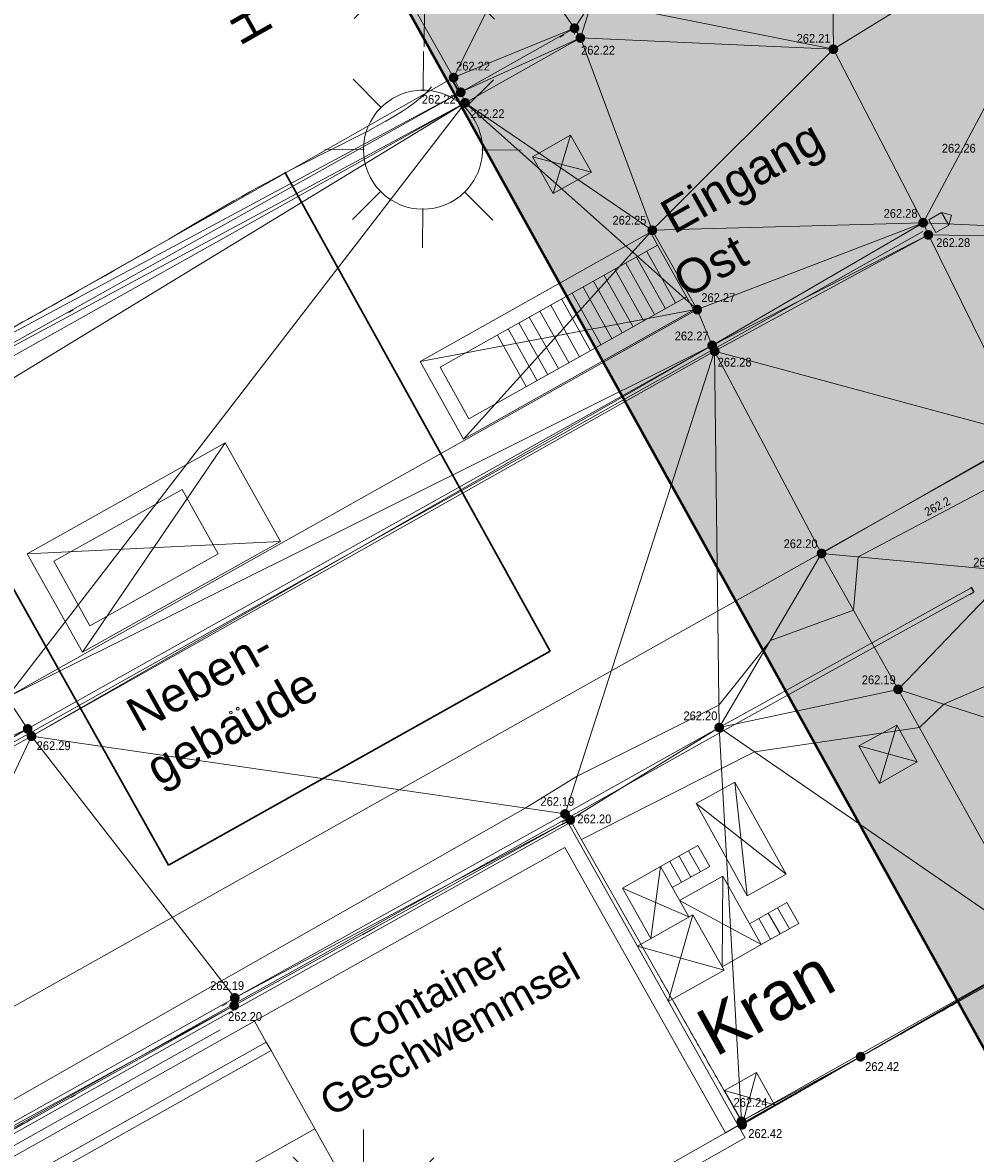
# Model space of a CAD drawing. Header units: millimetres. Extents: x 3402416 to 3403134, y 5267375 to 5268119.
# Tile 85 of 256: x 3402830 to 3402849, y 5267528 to 5267552. Entities that reach past the tile are written whole.
import ezdxf

# ---------------------------------------------------------------- set-up
doc = ezdxf.new("R2010")
doc.units = ezdxf.units.MM
doc.header["$MEASUREMENT"] = 0
for name, pattern in [('100.5', [5.5, 3.9, -1.6]), ('DGN Style 1', [11.410801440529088, 0.01898635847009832, -11.39181508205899]), ('DGN Style 2', [18.98635847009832, 11.39181508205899, -7.59454338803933]), ('DGN Style 3', [26.58090185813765, 18.98635847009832, -7.59454338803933]), ('Zaun', [3, 1.5, 1.5])]:
    doc.linetypes.add(name, pattern=pattern)
for name, color, linetype, lineweight in [('_WBG Ideenteil + Pachtvertrag', 8, 'Continuous', 25), ('IVK_Beschriftung', 7, 'Continuous', 0), ('IVK_EAK', 7, 'Continuous', 0), ('IVK_Fahrbahnrand', 7, 'Continuous', 0), ('IVK_Gebaeude Eingang Eingang', 7, 'Continuous', 0), ('IVK_Gebaeudebezeichnung', 7, 'Continuous', 0), ('IVK_Gleis', 7, 'Continuous', 0), ('IVK_Mauer', 7, 'Continuous', 0), ('IVK_NSH_Hoehe Anschrieb Freiborderhoehung', 3, 'Continuous', 0), ('IVK_NSH_Hoehe Punkt Freiborderhoehung', 7, 'Continuous', 0), ('IVK_NSH_Modell Hoehenlinien Beschriftung', 1, 'Continuous', 0), ('IVK_NSH_Modell Umring Freiborderhoehung', 1, 'Continuous', 0), ('IVK_NSH_Modell Vermaschung Freiborderhoehung', 2, 'Continuous', 0), ('IVK_NSH_Topographie Mauer', 7, 'Continuous', 0), ('IVK_NSH_Topographie Rinne', 7, 'Continuous', 0), ('IVK_Rahmen Stempel', 7, 'Continuous', 0), ('IVK_Rinne', 7, 'Continuous', 0), ('IVK_Strassenbeleuchtung', 7, 'Continuous', 0), ('IVK_Treppe Überdachung', 7, 'Continuous', 0), ('IVK_Zaun', 7, 'Continuous', 0)]:
    doc.layers.add(name, color=color, linetype=linetype, lineweight=lineweight)
doc.layers.add('_WBG Realisierungsteil', color=7, linetype='Continuous', lineweight=50, true_color=0x9494ff)
doc.layers.add('IVK_NSH_Modell Hoehenlinien 20 Zentimeter', color=7, linetype='Continuous', lineweight=0, true_color=0xe6956a)
doc.styles.add('Arial', font='arial.ttf')
doc.styles.add('IVK_Modell Beschriftung Hoehenlinien', font='arial.ttf')
doc.styles.add('Style-arial', font='arial.ttf')

# ---------------------------------------------------------------- blocks, each defined once
blk = doc.blocks.new('LAMPE0')
at = {"color": 0, "linetype": 'ByBlock', "lineweight": -2}
for p, q in [((1e-05, 0.00267), (2e-05, 0.00445)), ((-0.0019, 0.00192), (-0.00317, 0.0032)), ((0.00192, 0.0019), (0.0032, 0.00317)), ((-0.00267, 1e-05), (-0.00445, 2e-05)), ((0.00267, -1e-05), (0.00445, -2e-05)), ((-0.00192, -0.0019), (-0.0032, -0.00317)), ((0.0019, -0.00192), (0.00317, -0.0032)), ((-1e-05, -0.00267), (-2e-05, -0.00445))]:
    blk.add_line(p, q, dxfattribs=at)
for start, end in [(44.74282500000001, 134.742825), (134.742825, 224.742825), (314.742825, 44.74282500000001), (224.742825, 314.742825)]:
    blk.add_arc((0, 0), 0.0027, start, end, dxfattribs=at)

msp = doc.modelspace()

# ---------------------------------------------------------------- hatches: boundary and pattern name
at = {"layer": '_WBG Ideenteil + Pachtvertrag', "linetype": 'Continuous', "lineweight": 13, "transparency": 33554483}
h = msp.add_hatch(color=10, dxfattribs=at)
h.dxf.hatch_style = 1
h.paths.add_polyline_path([(3403020.16245001, 5267924.387769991), (3402974.164736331, 5267921.172880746), (3402970.833647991, 5267929.905829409), (3402966.125105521, 5267938.095891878), (3402962.962486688, 5267942.429970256), (3402957.609186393, 5267949.641042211), (3402947.360000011, 5267962.649999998), (3402939.807761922, 5267958.280785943), (3402940.650000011, 5267953.629999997), (3402941.220000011, 5267941.909999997), (3402941.790000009, 5267930.189999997), (3402941.545000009, 5267919.144999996), (3402940.618403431, 5267897.121720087), (3402939.51956888, 5267886.350966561), (3402937.993885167, 5267875.647076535), (3402933.952435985, 5267857.287685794), (3402924.269771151, 5267830.290976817), (3402912.70607658, 5267807.601485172), (3402888.950021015, 5267776.442785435), (3402888.948658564, 5267776.443823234), (3402875.125951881, 5267762.813248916), (3402817.856936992, 5267713.906700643), (3402814.792997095, 5267708.813060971), (3402749.530083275, 5267659.038497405), (3402740.540000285, 5267652.664999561), (3402743.030533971, 5267648.819175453), (3402726.539999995, 5267638.140000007), (3402711.869999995, 5267630.760000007), (3402634.269999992, 5267587.490000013), (3402621.469999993, 5267580.910000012), (3402607.519999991, 5267574.990000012), (3402612.549999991, 5267567.780000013), (3402597.743393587, 5267552.391029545), (3402630.485999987, 5267520.887500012), (3402683.348999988, 5267542.27000001), (3402692.954999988, 5267547.52500001), (3402703.979999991, 5267553.56000001), (3402743.097287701, 5267575.542575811), (3402746.601055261, 5267577.473139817), (3402753.342323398, 5267580.872757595), (3402757.657494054, 5267582.852254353), (3402762.378373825, 5267584.4516378), (3402767.186860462, 5267585.764340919), (3402772.29990408, 5267586.82701157), (3402777.468214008, 5267587.565390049), (3402782.590309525, 5267588.115923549), (3402787.738347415, 5267587.940988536), (3402794.98364584, 5267586.421840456), (3402794.339154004, 5267584.752635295), (3402798.108716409, 5267583.568148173), (3402799.256490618, 5267582.521750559), (3402802.297060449, 5267580.638326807), (3402804.958647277, 5267578.374340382), (3402807.449328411, 5267575.693806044), (3402813.836844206, 5267564.974516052), (3402824.334100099, 5267559.186056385), (3402831.545665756, 5267563.247558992), (3402850.736040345, 5267528.656213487), (3402857.046140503, 5267532.175631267), (3402875.097029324, 5267542.718187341), (3402879.431665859, 5267545.49590129), (3402884.47041499, 5267548.760394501), (3402887.619999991, 5267550.840000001), (3402890.11999999, 5267552.705000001), (3402892.61999999, 5267554.57), (3402896.49999999, 5267557.725), (3402900.37999999, 5267560.88), (3402903.42499999, 5267563.53), (3402911.319999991, 5267570.839999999), (3402925.41999999, 5267583.349999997), (3402926.029999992, 5267588.41), (3402935.719999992, 5267598.939999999), (3402939.889216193, 5267603.53054421), (3402947.511956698, 5267612.875241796), (3402954.37638669, 5267622.159368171), (3402960.809480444, 5267631.963964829), (3402966.189463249, 5267641.215743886), (3402971.088693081, 5267650.737576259), (3402974.884999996, 5267659.599999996), (3402977.896151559, 5267666.629987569), (3402983.519182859, 5267677.451653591), (3402987.072116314, 5267688.518937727), (3402989.662394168, 5267695.872167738), (3402996.629999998, 5267712.759999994), (3402998.879999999, 5267719.659999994), (3403002.589999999, 5267737.299999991), (3403004.045, 5267747.989999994), (3403005.500000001, 5267758.679999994), (3403006.260000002, 5267780.779999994), (3403008.055000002, 5267823.754999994), (3403009.280000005, 5267856.419999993), (3403009.069347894, 5267863.169206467), (3403007.636931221, 5267873.430262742)])
h.paths.add_polyline_path([(3402831.684338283, 5267692.713495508), (3402826.570000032, 5267697.970000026), (3402826.570000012, 5267697.970000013), (3402822.855003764, 5267702.231002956), (3402821.219958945, 5267700.910050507), (3402817.300075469, 5267705.730194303), (3402868.070000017, 5267748.980000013), (3402874.240000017, 5267754.230000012), (3402879.480000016, 5267748.100000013), (3402881.455003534, 5267745.791003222), (3402884.489868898, 5267742.976403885), (3402858.850000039, 5267715.330000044, -0.01115934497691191), (3402852.943002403, 5267709.527597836, -0.01177327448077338), (3402846.747222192, 5267703.982851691, -0.0127692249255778), (3402839.04620584, 5267697.938380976, -0.01175673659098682)], flags=16)
h.paths.add_polyline_path([(3402833.136433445, 5267693.592305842), (3402864.347414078, 5267722.274868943), (3402861.408584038, 5267725.472761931), (3402830.197603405, 5267696.79019883)], flags=24)
at = {"layer": 'IVK_NSH_Hoehe Punkt Freiborderhoehung', "linetype": 'Continuous', "lineweight": 13}
h = msp.add_hatch(color=3, dxfattribs=at)
edge = h.paths.add_edge_path(flags=0)
edge.add_arc((3402841.275, 5267551.466), 0.1, 0, 360)
h = msp.add_hatch(color=3, dxfattribs=at)
edge = h.paths.add_edge_path(flags=0)
edge.add_arc((3402841.395, 5267551.267), 0.1, 0, 360)
h = msp.add_hatch(color=3, dxfattribs=at)
edge = h.paths.add_edge_path(flags=0)
edge.add_arc((3402846.561000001, 5267551.038000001), 0.1, 0, 360)
h = msp.add_hatch(color=3, dxfattribs=at)
edge = h.paths.add_edge_path(flags=0)
edge.add_arc((3402838.805000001, 5267550.458), 0.1, 0, 360)
h = msp.add_hatch(color=3, dxfattribs=at)
edge = h.paths.add_edge_path(flags=0)
edge.add_arc((3402838.952000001, 5267550.159), 0.1, 0, 360)
h = msp.add_hatch(color=3, dxfattribs=at)
edge = h.paths.add_edge_path(flags=0)
edge.add_arc((3402839.041000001, 5267549.944), 0.1, 0, 360)
h = msp.add_hatch(color=3, dxfattribs=at)
edge = h.paths.add_edge_path(flags=0)
edge.add_arc((3402848.395, 5267547.497), 0.1, 0, 360)
h = msp.add_hatch(color=3, dxfattribs=at)
edge = h.paths.add_edge_path(flags=0)
edge.add_arc((3402842.864000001, 5267547.341), 0.1, 0, 360)
h = msp.add_hatch(color=3, dxfattribs=at)
edge = h.paths.add_edge_path(flags=0)
edge.add_arc((3402848.501000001, 5267547.248), 0.1, 0, 360)
h = msp.add_hatch(color=3, dxfattribs=at)
edge = h.paths.add_edge_path(flags=0)
edge.add_arc((3402843.781, 5267545.722), 0.1, 0, 360)
h = msp.add_hatch(color=3, dxfattribs=at)
edge = h.paths.add_edge_path(flags=0)
edge.add_arc((3402844.086000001, 5267544.991), 0.1, 0, 360)
h = msp.add_hatch(color=3, dxfattribs=at)
edge = h.paths.add_edge_path(flags=0)
edge.add_arc((3402844.137000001, 5267544.873), 0.1, 0, 360)
h = msp.add_hatch(color=3, dxfattribs=at)
edge = h.paths.add_edge_path(flags=0)
edge.add_arc((3402846.320000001, 5267540.743999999), 0.1, 0, 360)
h = msp.add_hatch(color=3, dxfattribs=at)
edge = h.paths.add_edge_path(flags=0)
edge.add_arc((3402847.884000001, 5267537.971), 0.1, 0, 360)
h = msp.add_hatch(color=3, dxfattribs=at)
edge = h.paths.add_edge_path(flags=0)
edge.add_arc((3402830.107, 5267537.164000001), 0.1, 0, 360)
h = msp.add_hatch(color=3, dxfattribs=at)
edge = h.paths.add_edge_path(flags=0)
edge.add_arc((3402830.187, 5267537.014000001), 0.1, 0, 360)
h = msp.add_hatch(color=3, dxfattribs=at)
edge = h.paths.add_edge_path(flags=0)
edge.add_arc((3402844.23, 5267537.193), 0.1, 0, 360)
h = msp.add_hatch(color=3, dxfattribs=at)
edge = h.paths.add_edge_path(flags=0)
edge.add_arc((3402841.081, 5267535.427000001), 0.1, 0, 360)
h = msp.add_hatch(color=3, dxfattribs=at)
edge = h.paths.add_edge_path(flags=0)
edge.add_arc((3402841.189, 5267535.306000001), 0.1, 0, 360)
h = msp.add_hatch(color=3, dxfattribs=at)
edge = h.paths.add_edge_path(flags=0)
edge.add_arc((3402834.324, 5267531.517), 0.1, 0, 360)
h = msp.add_hatch(color=3, dxfattribs=at)
edge = h.paths.add_edge_path(flags=0)
edge.add_arc((3402834.337, 5267531.674), 0.1, 0, 360)
h = msp.add_hatch(color=3, dxfattribs=at)
edge = h.paths.add_edge_path(flags=0)
edge.add_arc((3402847.117000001, 5267530.472), 0.1, 0, 360)
h = msp.add_hatch(color=3, dxfattribs=at)
edge = h.paths.add_edge_path(flags=0)
edge.add_arc((3402844.685000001, 5267529.154), 0.1, 0, 360)
h = msp.add_hatch(color=3, dxfattribs=at)
edge = h.paths.add_edge_path(flags=0)
edge.add_arc((3402844.698, 5267529.084), 0.1, 0, 360)

# ---------------------------------------------------------------- linework, layer by layer
at = {"layer": '_WBG Ideenteil + Pachtvertrag', "color": 10, "linetype": 'Continuous', "lineweight": 50, "transparency": 33554687}
msp.add_lwpolyline([(3402890.119999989, 5267552.704999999), (3402887.619999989, 5267550.839999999), (3402884.470414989, 5267548.760394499), (3402879.431665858, 5267545.495901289), (3402875.097029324, 5267542.71818734), (3402857.046140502, 5267532.175631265), (3402850.736040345, 5267528.656213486), (3402831.545665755, 5267563.247558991)], dxfattribs=at)
at = {"layer": '_WBG Realisierungsteil', "color": 168, "lineweight": 50, "transparency": 33554687}
msp.add_lwpolyline([(3402890.119999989, 5267552.704999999), (3402887.619999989, 5267550.839999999), (3402884.470414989, 5267548.760394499), (3402879.431665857, 5267545.495901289), (3402875.097029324, 5267542.718187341), (3402857.046140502, 5267532.175631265), (3402850.736040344, 5267528.656213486), (3402831.545665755, 5267563.247558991)], dxfattribs=at)
at = {"layer": 'IVK_Beschriftung', "color": 7, "linetype": 'Continuous', "lineweight": 13}
for centre in [(3402834.397, 5267537.576), (3402834.255, 5267537.499)]:
    msp.add_circle(centre, 0.02865309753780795, dxfattribs=at)
at = {"layer": 'IVK_EAK', "color": 7, "linetype": 'DGN Style 3', "lineweight": 30}
for p, q in [((3402840.78, 5267538.75), (3402835.36, 5267548.53)), ((3402827.51, 5267544.13), (3402832.98, 5267534.38)), ((3402832.98, 5267534.38), (3402840.78, 5267538.75))]:
    msp.add_line(p, q, dxfattribs=at)
at = {"layer": 'IVK_Fahrbahnrand', "color": 7, "linetype": 'Continuous', "lineweight": 30}
msp.add_line((3402838.94, 5267550.12), (3402838.76, 5267550.44), dxfattribs=at)
at = {"layer": 'IVK_Gleis', "color": 7, "linetype": 'Continuous', "lineweight": 13}
for p, q in [((3402848.508, 5267547.558), (3402848.769, 5267547.705)), ((3402848.655, 5267547.297), (3402848.508, 5267547.558)), ((3402848.916000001, 5267547.443), (3402848.769, 5267547.705)), ((3402848.769, 5267547.705), (3402848.972000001, 5267547.647)), ((3402848.972000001, 5267547.647), (3402848.916000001, 5267547.443)), ((3402844.03, 5267544.87), (3402848.390000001, 5267547.32)), ((3402848.655, 5267547.297), (3402848.916000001, 5267547.443)), ((3402777.55, 5267507.56), (3402844.03, 5267544.87)), ((3402834.040000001, 5267531.02), (3402780.890000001, 5267501.22))]:
    msp.add_line(p, q, dxfattribs=at)
at = {"layer": 'IVK_Mauer', "color": 7, "linetype": 'Continuous', "lineweight": 13}
for p, q in [((3402840.42, 5267548.84), (3402841.19, 5267549.28)), ((3402840.84, 5267548.09), (3402841.19, 5267549.28)), ((3402841.19, 5267549.28), (3402841.620000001, 5267548.53)), ((3402840.42, 5267548.84), (3402841.620000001, 5267548.53)), ((3402840.84, 5267548.09), (3402840.42, 5267548.84)), ((3402841.620000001, 5267548.53), (3402840.84, 5267548.09)), ((3402842.830000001, 5267547.3), (3402838.120000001, 5267544.66)), ((3402839.01, 5267543.08), (3402842.830000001, 5267547.3)), ((3402842.970000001, 5267547.04), (3402842.830000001, 5267547.3)), ((3402838.53, 5267544.55), (3402842.970000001, 5267547.04)), ((3402843.560000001, 5267545.98), (3402839.120000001, 5267543.49)), ((3402843.71, 5267545.72), (3402843.560000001, 5267545.98)), ((3402838.120000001, 5267544.66), (3402843.71, 5267545.72)), ((3402839.01, 5267543.08), (3402843.71, 5267545.72)), ((3402838.120000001, 5267544.66), (3402839.01, 5267543.08)), ((3402839.120000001, 5267543.49), (3402838.53, 5267544.55)), ((3402830.100000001, 5267540.74), (3402834.140000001, 5267543)), ((3402831.23, 5267538.73), (3402834.140000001, 5267543)), ((3402834.140000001, 5267543), (3402835.27, 5267540.99)), ((3402830.640000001, 5267540.59), (3402833.26, 5267542.05)), ((3402833.26, 5267542.05), (3402834, 5267540.74)), ((3402830.100000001, 5267540.74), (3402835.27, 5267540.99)), ((3402835.27, 5267540.99), (3402831.23, 5267538.73)), ((3402831.23, 5267538.73), (3402830.100000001, 5267540.74)), ((3402831.38, 5267539.27), (3402830.640000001, 5267540.59)), ((3402834, 5267540.74), (3402831.38, 5267539.27)), ((3402847.080000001, 5267536.82), (3402847.86, 5267537.24)), ((3402847.5, 5267536.05), (3402847.86, 5267537.24)), ((3402847.86, 5267537.24), (3402848.27, 5267536.49)), ((3402847.5, 5267536.05), (3402847.080000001, 5267536.82)), ((3402847.080000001, 5267536.82), (3402848.27, 5267536.49)), ((3402848.27, 5267536.49), (3402847.5, 5267536.05)), ((3402843.76, 5267535.64), (3402844.55, 5267536.08)), ((3402844.55, 5267536.08), (3402844.8, 5267533.76)), ((3402844.55, 5267536.08), (3402845.600000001, 5267534.2)), ((3402844.8, 5267533.76), (3402843.76, 5267535.64)), ((3402843.76, 5267535.64), (3402845.600000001, 5267534.2)), ((3402834.540000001, 5267531.55), (3402841.15, 5267535.23)), ((3402841.15, 5267535.23), (3402844.620000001, 5267529.07)), ((3402844.620000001, 5267529.07), (3402855.36, 5267535.11)), ((3402834.740000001, 5267531.2), (3402841.080000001, 5267534.74)), ((3402841.080000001, 5267534.74), (3402844.36, 5267528.92)), ((3402845.600000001, 5267534.2), (3402844.8, 5267533.76)), ((3402842.560000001, 5267532.73), (3402843.69, 5267533.37)), ((3402843.19, 5267531.6), (3402843.69, 5267533.37)), ((3402843.69, 5267533.37), (3402844.330000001, 5267532.24)), ((3402842.560000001, 5267532.73), (3402844.330000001, 5267532.24)), ((3402844.330000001, 5267532.24), (3402843.19, 5267531.6)), ((3402799.67, 5267511.98), (3402834.540000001, 5267531.55)), ((3402799.78, 5267511.58), (3402834.740000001, 5267531.2)), ((3402834.740000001, 5267531.2), (3402834.98, 5267530.77)), ((3402834.98, 5267530.77), (3402800.100000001, 5267511.17)), ((3402834.98, 5267530.77), (3402835.080000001, 5267530.6)), ((3402800.200000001, 5267511.01), (3402835.080000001, 5267530.6)), ((3402835.080000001, 5267530.6), (3402835.970000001, 5267529)), ((3402844.990000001, 5267530.15), (3402844.34, 5267529.78)), ((3402844.990000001, 5267530.15), (3402844.71, 5267529.12)), ((3402845.36, 5267529.49), (3402844.990000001, 5267530.15)), ((3402844.34, 5267529.78), (3402845.36, 5267529.49)), ((3402844.34, 5267529.78), (3402844.71, 5267529.12)), ((3402844.36, 5267528.92), (3402844.620000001, 5267529.07)), ((3402844.620000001, 5267529.07), (3402844.76, 5267528.82)), ((3402808.720000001, 5267513.73), (3402835.970000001, 5267529)), ((3402835.970000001, 5267529), (3402836.48, 5267528.09)), ((3402837.9, 5267524.94), (3402844.76, 5267528.82)), ((3402844.36, 5267528.92), (3402838.02, 5267525.34))]:
    msp.add_line(p, q, dxfattribs=at)
at = {"layer": 'IVK_NSH_Modell Hoehenlinien 20 Zentimeter', "color": 32, "linetype": 'Continuous', "lineweight": 13, "true_color": 0xcd6000, "flags": 128}
for points, elevation in [([(3402859.981000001, 5267550.413000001), (3402860.127, 5267550.151), (3402860.132000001, 5267550.142), (3402860.141000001, 5267550.145), (3402859.984000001, 5267550.412), (3402859.984000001, 5267550.417), (3402859.982000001, 5267550.421), (3402859.972000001, 5267550.418), (3402859.981000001, 5267550.413000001), (3402859.545, 5267550.177), (3402857.511, 5267547.199), (3402857.416000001, 5267547.066000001), (3402857.464000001, 5267546.983), (3402861.074, 5267540.493000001), (3402861.036, 5267540.427), (3402860.77, 5267539.667), (3402857.264, 5267537.718), (3402855.262000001, 5267535.831), (3402855.076, 5267535.648), (3402855.362000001, 5267535.179), (3402855, 5267534.918), (3402847.59, 5267530.745), (3402846.806, 5267530.304), (3402844.696, 5267529.092)], 262.4), ([(3402783.832, 5267503.177), (3402783.836000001, 5267503.289), (3402783.550000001, 5267503.782000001), (3402783.586000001, 5267503.877), (3402783.390000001, 5267504.688), (3402785.344000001, 5267505.644), (3402789.076, 5267508.867000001), (3402795.433000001, 5267512.143), (3402798.115000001, 5267513.501), (3402806.17, 5267516.895), (3402807.310000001, 5267517.595000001), (3402808.562, 5267518.307), (3402815.961000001, 5267522.754000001), (3402817.474, 5267523.56), (3402825.09, 5267526.935), (3402825.553000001, 5267527.166), (3402834.069000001, 5267532.019), (3402840.27, 5267535.545), (3402841.330000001, 5267536.196000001), (3402844.224, 5267537.65), (3402845.275, 5267538.969), (3402846.972000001, 5267539.589000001), (3402847.068, 5267540.675), (3402850.447000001, 5267542.457000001)], 262.2), ([(3402851.709, 5267538.924000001), (3402848.815, 5267537.671), (3402848.318, 5267537.193), (3402844.950000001, 5267536.698), (3402844.277, 5267536.356000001), (3402841.417, 5267534.905)], 262.2)]:
    msp.add_lwpolyline(points, dxfattribs=dict(at, elevation=elevation))
at = {"layer": 'IVK_NSH_Modell Umring Freiborderhoehung', "color": 6, "linetype": '100.5', "ltscale": 10, "true_color": 0xe202f2}
msp.add_open_spline([(3402973.402, 5267889.37, 266.63), (3402971.259000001, 5267898.655, 266.884), (3402973.221, 5267899.259, 266.92), (3402979.065, 5267899.964, 266.983), (3402987.632000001, 5267901.332, 266.645), (3402996.574, 5267901.247, 267.164), (3402999.854, 5267900.751, 267.116), (3403001.073, 5267899.555, 266.771), (3403007.491, 5267887.112, 261.1240000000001), (3403008.555000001, 5267857.094, 261.209), (3403007.359000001, 5267813.886, 261.074), (3403006.127, 5267770.161, 261.248), (3402999.63, 5267722.447, 261.063), (3402990.96, 5267699.646, 261.254), (3402984.157000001, 5267681.314, 261.31), (3402973.541000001, 5267656.946, 261.224), (3402953.577000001, 5267621.061, 261.098), (3402931.148000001, 5267593.163, 261.279), (3402926.345000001, 5267588.179, 261.563), (3402925.493, 5267583.399, 261.5110000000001), (3402911.549000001, 5267570.877, 261.576), (3402911.412, 5267570.875, 261.58), (3402911.339000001, 5267570.85, 262.251), (3402902.615000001, 5267562.888, 262.266), (3402892.302000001, 5267554.41, 262.276), (3402881.339000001, 5267546.676, 262.302), (3402874.151000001, 5267542.111, 262.268), (3402866.574, 5267537.704, 262.28), (3402866.402, 5267538.022, 262.27), (3402865.737000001, 5267539.264, 262.279), (3402868.892, 5267541.002, 262.274), (3402868.752, 5267541.251, 262.276), (3402868.744, 5267541.273, 262.225), (3402864.707, 5267548.554, 262.213), (3402862.826, 5267549.046, 262.204), (3402861.239000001, 5267548.161, 262.217), (3402861.219000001, 5267548.172, 262.174), (3402860.109000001, 5267550.144, 262.171), (3402860.127, 5267550.151, 262.401), (3402859.981000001, 5267550.413, 262.4), (3402859.545, 5267550.177, 262.402), (3402857.42, 5267547.064, 262.409), (3402861.361, 5267539.982, 262.423), (3402857.268000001, 5267537.712, 262.414), (3402857.595000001, 5267537.1, 262.401), (3402855.077000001, 5267535.648, 262.413), (3402855.391, 5267535.133, 262.415), (3402847.117000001, 5267530.472, 262.423), (3402844.698, 5267529.084, 262.42), (3402844.686000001, 5267529.154, 262.243), (3402841.189, 5267535.306, 262.197), (3402834.324, 5267531.517, 262.1960000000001), (3402825.188000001, 5267526.398, 262.199), (3402816.640000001, 5267521.633, 262.187), (3402807.825000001, 5267516.664, 262.189), (3402799.117000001, 5267511.766, 262.187), (3402790.161, 5267506.762, 262.187), (3402785.002, 5267503.849, 262.181), (3402780.631000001, 5267501.338, 262.252), (3402779.518000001, 5267503.255, 262.252), (3402779.51, 5267503.225, 261.302), (3402771.145, 5267498.561, 261.306), (3402762.032000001, 5267493.996, 261.293), (3402753.326, 5267489.085, 261.279), (3402744.624, 5267484.192, 261.304), (3402737.594000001, 5267477.268, 261.295), (3402739.756000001, 5267473.33, 261.2970000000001), (3402739.329, 5267473.086, 261.293), (3402740.745000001, 5267471.036, 261.302), (3402742.522, 5267468.178, 261.301), (3402737.854, 5267465.502, 261.276), (3402736.075000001, 5267464.499, 261.3090000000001), (3402734.307, 5267463.533, 261.292), (3402734.274000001, 5267463.516, 262.291), (3402732.350000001, 5267462.487, 262.274), (3402724.718, 5267458.614, 262.463), (3402722.217000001, 5267454.994, 262.478), (3402722.175, 5267455, 262.6070000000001), (3402720.67, 5267453.302, 262.568), (3402719.337, 5267455.763, 262.5710000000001), (3402719.314, 5267455.757, 262.497), (3402715.054, 5267453.445, 262.491), (3402712.311000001, 5267452.143, 258.2440000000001), (3402707.951, 5267450.18, 258.263), (3402703.588, 5267448.754, 258.252), (3402699.675, 5267457.066, 258.28), (3402695.118, 5267469.736, 258.679), (3402692.195, 5267479.923, 258.969), (3402702.031, 5267485.048, 259.195), (3402707.857, 5267488.496, 259.373), (3402715.117000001, 5267492.487, 259.098), (3402719.239000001, 5267494.954, 259.258), (3402721.036, 5267494.67, 259.279), (3402723.049000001, 5267491.187, 262.242), (3402725.561000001, 5267486.822, 262.264), (3402729.362000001, 5267488.733, 262.271), (3402737.009000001, 5267493.102, 262.276), (3402745.765000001, 5267498.005, 262.28), (3402754.496, 5267502.989, 262.292), (3402763.191000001, 5267507.689, 262.2730000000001), (3402771.922, 5267512.655, 262.276), (3402774.429, 5267514.204, 262.227), (3402783.438000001, 5267519.244, 262.226), (3402792.034, 5267524.084, 262.23), (3402800.847000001, 5267529.005, 262.2200000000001), (3402809.211000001, 5267533.706, 262.217), (3402818.25, 5267538.767, 262.216), (3402826.523000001, 5267543.492, 262.222), (3402838.805000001, 5267550.458, 262.215), (3402835.571, 5267556.173, 262.289), (3402836.864000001, 5267556.946, 262.342), (3402832.914, 5267564.026, 262.3330000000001), (3402828.391, 5267572.116, 262.301), (3402828.714000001, 5267572.295, 262.2970000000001), (3402828.751000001, 5267572.324, 262.218), (3402831.204, 5267573.654, 262.187), (3402830.856000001, 5267577.123, 262.171), (3402838.132000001, 5267575.061, 262.179), (3402857.727, 5267580.016, 262.296), (3402858.743, 5267586.148, 262.343), (3402856.571, 5267590.239, 262.325), (3402872.490000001, 5267592.439, 262.352), (3402877.389, 5267594.62, 262.202), (3402881.373000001, 5267600.75, 262.129), (3402885.875, 5267603.453, 262.135), (3402897.38, 5267602.371, 262.069), (3402906.697000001, 5267606.506, 262.0950000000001), (3402914.635, 5267612.832, 262.118), (3402919.801, 5267617.02, 262.213), (3402922.673, 5267622.771, 262.143), (3402927.52, 5267629.693, 262.2080000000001), (3402932.198, 5267635.327, 262.186), (3402941.376000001, 5267637.011, 262.09), (3402947.200000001, 5267645.566, 262.07), (3402949.802000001, 5267656.334, 262.328), (3402957.649000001, 5267672.321, 262.37), (3402963.36, 5267678.252, 262.337), (3402968.961000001, 5267685.849, 262.32), (3402968.435000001, 5267695.836, 262.336), (3402971.662, 5267699.315, 262.308), (3402983.328000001, 5267726.695, 262.51), (3402987.168000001, 5267750.814, 262.971), (3402988.274000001, 5267771.277, 263.412), (3402989.890000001, 5267792.909, 264.016), (3402990.532000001, 5267812.395, 264.397), (3402986.982, 5267832.181, 264.939), (3402981.541000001, 5267853.095, 265.631), (3402977.157000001, 5267872.138, 266.165), (3402973.402, 5267889.37, 266.63)], degree=1, dxfattribs=at)
at = {"layer": 'IVK_NSH_Topographie Mauer', "color": 7, "linetype": 'Continuous', "lineweight": 13, "extrusion": (0.8609008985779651, 0.4903781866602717, 0.1355687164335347), "elevation": 5512628.994564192, "flags": 128}
msp.add_lwpolyline([(2892846.625022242, -754038.9451112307), (2892846.691786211, -754039.1237605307), (2892853.76823118, -754039.1701891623)], dxfattribs=at)
at = {"layer": 'IVK_NSH_Topographie Mauer', "color": 7, "linetype": 'Continuous', "lineweight": 13}
for points in [[(3402866.574, 5267537.703999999, 262.28), (3402866.402, 5267538.021999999, 262.27), (3402865.737000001, 5267539.264, 262.279), (3402868.892, 5267541.002, 262.274), (3402868.752, 5267541.251, 262.276), (3402868.744, 5267541.273, 262.225), (3402864.707, 5267548.553999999, 262.213), (3402862.825999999, 5267549.046000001, 262.204), (3402861.238999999, 5267548.161, 262.217), (3402861.218999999, 5267548.172, 262.174), (3402860.109000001, 5267550.143999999, 262.171), (3402860.127, 5267550.150999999, 262.401), (3402859.981000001, 5267550.413, 262.4), (3402859.545, 5267550.176999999, 262.402), (3402857.42, 5267547.064000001, 262.409), (3402861.361, 5267539.982, 262.423), (3402857.268, 5267537.712, 262.414), (3402857.595000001, 5267537.1, 262.401), (3402855.077, 5267535.647999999, 262.413), (3402855.391, 5267535.132999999, 262.415), (3402847.117, 5267530.472, 262.423), (3402844.698, 5267529.084, 262.42)], [(3402841.188999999, 5267535.306000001, 262.1969999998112), (3402834.324000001, 5267531.517, 262.1960000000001), (3402825.188000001, 5267526.398000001, 262.199), (3402816.640000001, 5267521.633000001, 262.187), (3402807.825, 5267516.664000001, 262.189), (3402799.117, 5267511.766000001, 262.187), (3402790.161, 5267506.762000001, 262.187), (3402785.002, 5267503.849000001, 262.181)], [(3402844.685, 5267529.153999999, 262.243), (3402850.857, 5267532.634999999, 262.241), (3402855.365000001, 5267535.135000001, 262.275), (3402855.391, 5267535.133, 262.415)]]:
    msp.add_polyline3d(points, dxfattribs=at)
at = {"layer": 'IVK_NSH_Topographie Rinne', "color": 7, "linetype": 'Continuous', "lineweight": 13}
msp.add_line((3402849.387915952, 5267540.049754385, 262.1917682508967), (3402849.436794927, 5267539.961279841, 262.1917682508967), dxfattribs=at)
msp.add_polyline3d([(3402838.952000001, 5267550.159, 262.219), (3402841.275, 5267551.466, 262.215), (3402841.395, 5267551.267, 262.216), (3402839.041000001, 5267549.944, 262.222), (3402826.761, 5267543.07, 262.216), (3402818.410000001, 5267538.425, 262.213), (3402809.436000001, 5267533.372, 262.224), (3402801.038000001, 5267528.637, 262.217), (3402792.246, 5267523.741, 262.227), (3402783.622, 5267518.842, 262.226), (3402774.665000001, 5267513.868, 262.218), (3402774.586000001, 5267514.023, 262.214), (3402783.508, 5267519.046, 262.218), (3402792.15, 5267523.883, 262.225), (3402800.923, 5267528.825, 262.215), (3402809.368, 5267533.551, 262.223), (3402818.341, 5267538.586, 262.217), (3402826.647, 5267543.272, 262.216)], close=True, dxfattribs=at)
for points in [[(3402784.946, 5267503.964, 262.182), (3402790.103000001, 5267506.86, 262.161), (3402799.027, 5267511.849, 262.167), (3402807.776000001, 5267516.769, 262.187), (3402816.546000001, 5267521.713, 262.183), (3402825.287, 5267526.6, 262.195), (3402834.337, 5267531.674, 262.194), (3402841.081, 5267535.426999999, 262.1930000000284), (3402844.23, 5267537.193, 262.195), (3402849.387915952, 5267540.049754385, 262.1917682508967)], [(3402784.994878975, 5267503.875525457, 262.18199999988), (3402790.151878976, 5267506.771525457, 262.1609999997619), (3402799.075878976, 5267511.760525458, 262.1670000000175), (3402807.824878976, 5267516.680525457, 262.1869999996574), (3402816.594878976, 5267521.624525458, 262.1829999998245), (3402825.335878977, 5267526.511525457, 262.1949999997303), (3402834.385878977, 5267531.585525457, 262.1939999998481), (3402841.129878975, 5267535.338525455, 262.1930000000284), (3402844.278878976, 5267537.104525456, 262.195), (3402849.436794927, 5267539.961279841, 262.1917682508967)]]:
    msp.add_polyline3d(points, dxfattribs=at)
at = {"layer": 'IVK_Rahmen Stempel', "color": 7, "linetype": 'Continuous', "lineweight": 30}
msp.add_3dface([(3402461.796628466, 5267374.849302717), (3403134.296628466, 5267374.849302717), (3403134.296628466, 5268117.349302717), (3402461.796628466, 5268117.349302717)], dxfattribs=at)
msp.add_3dface([(3402461.796628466, 5267374.849302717), (3403134.296628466, 5267374.849302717), (3403134.296628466, 5268117.349302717), (3402461.796628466, 5268117.349302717)], dxfattribs=at)
at = {"layer": 'IVK_Rinne', "color": 7, "linetype": 'DGN Style 1', "lineweight": 13}
for p, q in [((3402800.88, 5267528.8), (3402841.23, 5267551.43)), ((3402841.23, 5267551.43), (3402841.34, 5267551.24)), ((3402841.34, 5267551.24), (3402800.98, 5267528.6)), ((3402841.040000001, 5267535.41), (3402849.370000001, 5267540.06)), ((3402849.430000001, 5267539.95), (3402841.11, 5267535.31)), ((3402849.370000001, 5267540.06), (3402849.430000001, 5267539.95)), ((3402804.01, 5267514.66), (3402841.040000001, 5267535.41)), ((3402841.11, 5267535.31), (3402804.09, 5267514.56))]:
    msp.add_line(p, q, dxfattribs=at)
at = {"layer": 'IVK_Treppe Überdachung', "color": 7, "linetype": 'Continuous', "lineweight": 13}
for p, q in [((3402842.970000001, 5267547.04), (3402843.560000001, 5267545.98)), ((3402843.34, 5267545.86), (3402842.75, 5267546.91)), ((3402842.910000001, 5267545.62), (3402842.32, 5267546.67)), ((3402842.540000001, 5267546.79), (3402843.13, 5267545.74)), ((3402842.470000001, 5267545.37), (3402841.88, 5267546.42)), ((3402842.100000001, 5267546.55), (3402842.69, 5267545.49)), ((3402842.040000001, 5267545.13), (3402841.450000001, 5267546.18)), ((3402841.660000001, 5267546.3), (3402842.25, 5267545.25)), ((3402841.600000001, 5267544.88), (3402841.01, 5267545.94)), ((3402841.23, 5267546.06), (3402841.82, 5267545)), ((3402841.160000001, 5267544.64), (3402840.57, 5267545.69)), ((3402840.790000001, 5267545.81), (3402841.38, 5267544.76)), ((3402840.73, 5267544.39), (3402840.140000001, 5267545.45)), ((3402840.350000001, 5267545.57), (3402840.950000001, 5267544.52)), ((3402840.290000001, 5267544.15), (3402839.700000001, 5267545.2)), ((3402839.92, 5267545.33), (3402840.51, 5267544.27))]:
    msp.add_line(p, q, dxfattribs=at)
at = {"layer": 'IVK_Treppe Überdachung', "color": 7, "linetype": 'DGN Style 2', "lineweight": 13}
for p, q in [((3402843.03, 5267534.352), (3402843.796000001, 5267534.785)), ((3402843.845000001, 5267534.249), (3402843.604, 5267534.676)), ((3402844.037, 5267534.358), (3402843.796000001, 5267534.785)), ((3402842.255, 5267533.913), (3402843.03, 5267534.352)), ((3402842.836000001, 5267532.886), (3402843.03, 5267534.352)), ((3402843.03, 5267534.352), (3402843.61, 5267533.325)), ((3402843.462, 5267534.033), (3402843.221, 5267534.46)), ((3402843.271000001, 5267533.925), (3402844.037, 5267534.358)), ((3402843.653, 5267534.141), (3402843.412, 5267534.568)), ((3402844.302000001, 5267534.155), (3402843.422, 5267533.658)), ((3402844.290000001, 5267532.31), (3402844.302000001, 5267534.155)), ((3402844.302000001, 5267534.155), (3402845.09, 5267532.762)), ((3402842.255, 5267533.913), (3402842.836000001, 5267532.886)), ((3402842.255, 5267533.913), (3402843.61, 5267533.325)), ((3402843.422, 5267533.658), (3402845.09, 5267532.762)), ((3402844.848000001, 5267533.188), (3402845.614000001, 5267533.621)), ((3402845.422, 5267533.512), (3402845.663000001, 5267533.086)), ((3402845.614000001, 5267533.621), (3402845.855, 5267533.195)), ((3402845.039, 5267533.296), (3402845.28, 5267532.87)), ((3402845.09, 5267532.762), (3402845.855, 5267533.195)), ((3402845.231000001, 5267533.404), (3402845.472000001, 5267532.978)), ((3402845.09, 5267532.762), (3402844.290000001, 5267532.31))]:
    msp.add_line(p, q, dxfattribs=at)
at = {"layer": 'IVK_Zaun', "color": 7, "linetype": 'Zaun', "lineweight": 13}
msp.add_line((3402824.950000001, 5267528.77), (3402857.665700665, 5267547.128595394), dxfattribs=at)

# ---------------------------------------------------------------- block references
at = {"layer": 'IVK_Strassenbeleuchtung', "color": 7, "linetype": 'Continuous', "lineweight": 13, "xscale": 450.0000000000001, "yscale": 450.0000000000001, "zscale": 100, "rotation": 359.9919}
for p in [(3402838.213, 5267553.088), (3402838.180000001, 5267548.987), (3402836.959, 5267526.982)]:
    msp.add_blockref('LAMPE0', p, dxfattribs=at)

# ---------------------------------------------------------------- texts
at = {"layer": 'IVK_Beschriftung', "color": 7, "linetype": 'Continuous', "lineweight": 13, "style": 'Style-arial'}
for s, height, rotation, p in [('Neben-', 0.700002, 29.24999999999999, (3402832.389, 5267537.077)), ('gebaude', 0.700002, 29.24999999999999, (3402832.782000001, 5267535.986)), ('Container', 0.59289, 29.12400000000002, (3402836.857, 5267530.57)), ('Geschwemmsel', 0.59289, 29.12400000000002, (3402836.295, 5267529.237))]:
    msp.add_text(s, height=height, rotation=rotation, dxfattribs=at).set_placement(p)
at = {"layer": 'IVK_Gebaeude Eingang Eingang', "color": 7, "linetype": 'Continuous', "lineweight": 13, "style": 'Style-arial'}
for s, rotation, p in [('Haupt-', 119.376, (3402835.151000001, 5267551.412)), ('Eingang', 29.37599999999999, (3402843.3, 5267547.25)), (' Ost', 29.37599999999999, (3402843.317, 5267545.803))]:
    msp.add_text(s, height=0.700002, rotation=rotation, dxfattribs=at).set_placement(p)
at = {"layer": 'IVK_Gebaeudebezeichnung', "color": 7, "linetype": 'Continuous', "lineweight": 30, "style": 'Style-arial'}
msp.add_text('Kran', height=0.979002, rotation=29.07, dxfattribs=at).set_placement((3402844.154000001, 5267530.458))
at = {"layer": 'IVK_NSH_Hoehe Anschrieb Freiborderhoehung', "color": 3, "linetype": 'Continuous', "char_height": 0.18, "attachment_point": 1, "line_spacing_factor": 0.69, "style": 'Arial'}
for s, insert in [('\\H1x;\\W0.9;262.21', (3402845.811065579, 5267551.349304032, 262.207)), ('\\H1x;\\W0.9;262.22', (3402841.409719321, 5267551.108678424, 262.216)), ('\\H1x;\\W0.9;262.22', (3402838.857224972, 5267550.783483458, 262.215)), ('\\H1x;\\W0.9;262.22', (3402838.156747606, 5267550.104354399, 262.219)), ('\\H1x;\\W0.9;262.22', (3402839.152563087, 5267549.811864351, 262.222)), ('\\H1x;\\W0.9;262.26', (3402848.776277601, 5267549.10605983, 262.264)), ('\\H1x;\\W0.9;262.28', (3402847.58791024, 5267547.776535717, 262.277)), ('\\H1x;\\W0.9;262.25', (3402842.050398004, 5267547.636485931, 262.253)), ('\\H1x;\\W0.9;262.28', (3402848.663218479, 5267547.179683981, 262.275)), ('\\H1x;\\W0.9;262.27', (3402843.865414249, 5267546.057604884, 262.27)), ('\\H1x;\\W0.9;262.27', (3402843.321364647, 5267545.274616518, 262.274)), ('\\H1x;\\W0.9;262.28', (3402844.19895492, 5267544.74022601, 262.279)), ('\\H1x;\\W0.9;262.20', (3402845.5464041, 5267541.033604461, 262.205)), ('\\H1x;\\W0.9;262.18', (3402849.418231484, 5267540.65760284, 262.179)), ('\\H1x;\\W0.9;262.19', (3402847.142409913, 5267538.256922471, 262.193)), ('\\H1x;\\W0.9;262.20', (3402843.500236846, 5267537.521268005, 262.195)), ('\\H1x;\\W0.9;262.29', (3402830.291515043, 5267536.910866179, 262.287)), ('\\H1x;\\W0.9;262.19', (3402840.579176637, 5267535.774445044, 262.193)), ('\\H1x;\\W0.9;262.20', (3402841.333692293, 5267535.416173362, 262.197)), ('\\H1x;\\W0.9;262.19', (3402833.835, 5267532.01394433, 262.194)), ('\\H1x;\\W0.9;262.20', (3402834.20115275, 5267531.384274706, 262.1960000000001)), ('\\H1x;\\W0.9;262.42', (3402847.210920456, 5267530.362227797, 262.423)), ('\\H1x;\\W0.9;262.24', (3402844.522649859, 5267529.630043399, 262.243)), ('\\H1x;\\W0.9;262.42', (3402844.824429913, 5267528.995020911, 262.423))]:
    msp.add_mtext(s, dxfattribs=dict(at, insert=insert))
at = {"layer": 'IVK_NSH_Modell Hoehenlinien Beschriftung', "color": 7, "linetype": 'Continuous', "insert": (3402848.725000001, 5267541.628, 262.2), "char_height": 0.175, "attachment_point": 8, "rotation": 27.769212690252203, "line_spacing_factor": 0.69, "style": 'IVK_Modell Beschriftung Hoehenlinien'}
msp.add_mtext('\\H1x;\\W0.9;262.2', dxfattribs=at)

# ---------------------------------------------------------------- meshes
at = {"layer": 'IVK_NSH_Modell Vermaschung Freiborderhoehung', "color": 2}
mesh = msp.add_polyface(dxfattribs=at)
corners = [(3402859.981000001, 5267550.413, 262.4), (3402861.268000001, 5267558.735, 262.202), (3402852.106000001, 5267554.456, 262.234), (3402859.53, 5267550.19, 262.201), (3402848.837, 5267569.696, 262.171), (3402850.966, 5267570.348, 262.198), (3402847.281, 5267572.513, 262.175), (3402846.07, 5267568.106, 262.191), (3402848.844000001, 5267569.667, 262.217), (3402857.727, 5267580.016, 262.296), (3402838.132000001, 5267575.061, 262.179), (3402851.663000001, 5267570.71, 262.18), (3402837.332, 5267571.916, 262.203), (3402840.342000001, 5267561.509, 262.226), (3402845.204, 5267569.779, 262.162), (3402846.086000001, 5267568.056, 262.214), (3402846.497, 5267566.966, 262.255), (3402852.155, 5267570.409, 262.216), (3402859.088, 5267577.76, 262.245), (3402858.982, 5267578.163, 262.255), (3402863.179, 5267576.961, 262.29), (3402858.646000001, 5267578.925, 262.274), (3402858.834, 5267578.553, 262.264), (3402858.384000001, 5267579.325, 262.281), (3402858.076, 5267579.69, 262.289), (3402856.509000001, 5267564.788, 262.204), (3402838.952000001, 5267550.159, 262.219), (3402841.395, 5267551.267, 262.216), (3402841.275, 5267551.466, 262.215), (3402841.638, 5267552.018, 262.204), (3402846.514, 5267554.769, 262.189), (3402840.691000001, 5267553.854, 262.203), (3402843.285000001, 5267556.931, 262.225), (3402840.123000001, 5267553.101, 262.215), (3402837.683000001, 5267557.441, 262.188), (3402846.561000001, 5267551.038, 262.207), (3402851.204, 5267557.391, 262.205), (3402849.139, 5267561.448, 262.258), (3402848.395, 5267547.497, 262.277)]
mesh.append_faces([[corners[k] for k in face] for face in [(0, 1, 2), (3, 0, 2), (4, 5, 6), (7, 8, 4), (8, 5, 4), (6, 9, 10), (5, 11, 6), (6, 11, 9), (12, 13, 14), (13, 7, 14), (7, 15, 8), (15, 7, 13), (16, 8, 15), (13, 16, 15), (16, 5, 8), (5, 17, 11), (16, 17, 5), (18, 9, 11), (11, 17, 18), (9, 18, 19), (17, 20, 18), (18, 20, 19), (21, 22, 20), (23, 22, 21), (9, 22, 24), (9, 19, 22), (25, 20, 17), (19, 20, 22), (26, 27, 28), (29, 30, 31), (31, 30, 32), (33, 29, 31), (31, 32, 34), (27, 29, 28), (35, 29, 27), (28, 29, 33), (30, 2, 36), (30, 36, 37), (2, 1, 36), (36, 25, 37), (36, 1, 25), (29, 35, 30), (30, 37, 32), (30, 35, 2), (32, 37, 13), (37, 16, 13), (35, 38, 2), (37, 17, 16), (37, 25, 17), (24, 22, 23)]], dxfattribs={"color": 2})
mesh = msp.add_polyface(dxfattribs=at)
corners = [(3402836.864000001, 5267556.946, 262.342), (3402835.584, 5267556.201, 262.322), (3402835.571, 5267556.173, 262.289), (3402837.183000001, 5267557.139, 262.351), (3402832.914, 5267564.026, 262.3330000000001), (3402837.214000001, 5267557.148, 262.218), (3402833.180000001, 5267564.315, 262.324), (3402836.533, 5267558.422, 262.236), (3402833.204, 5267564.349, 262.28), (3402828.714000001, 5267572.295, 262.2970000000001), (3402837.71, 5267559.138, 262.26), (3402828.751000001, 5267572.324, 262.218), (3402831.204, 5267573.654, 262.187), (3402837.332, 5267571.916, 262.203), (3402840.342000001, 5267561.509, 262.226), (3402828.391, 5267572.116, 262.301), (3402818.341, 5267538.586, 262.217), (3402818.25, 5267538.767, 262.216), (3402809.368, 5267533.551, 262.223), (3402818.410000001, 5267538.425, 262.213), (3402826.647, 5267543.272, 262.216), (3402826.523000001, 5267543.492, 262.222), (3402826.761, 5267543.07, 262.216), (3402819.226, 5267538.148, 262.2200000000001), (3402818.331, 5267537.608, 262.2200000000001), (3402830.187, 5267537.014, 262.287), (3402844.086000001, 5267544.991, 262.274), (3402830.107, 5267537.164, 262.287), (3402841.081, 5267535.427, 262.193), (3402844.137000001, 5267544.873, 262.279), (3402829.685000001, 5267537.803, 262.3), (3402839.041000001, 5267549.944, 262.222), (3402827.02, 5267542.628, 262.23), (3402838.952000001, 5267550.159, 262.219), (3402838.805000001, 5267550.458, 262.215), (3402841.395, 5267551.267, 262.216), (3402843.781, 5267545.722, 262.27), (3402841.275, 5267551.466, 262.215), (3402840.123000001, 5267553.101, 262.215), (3402840.691000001, 5267553.854, 262.203), (3402837.683000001, 5267557.441, 262.188), (3402843.285000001, 5267556.931, 262.225)]
mesh.append_faces([[corners[k] for k in face] for face in [(0, 1, 2), (0, 3, 4), (0, 5, 3), (2, 5, 0), (4, 3, 6), (3, 7, 6), (7, 3, 5), (6, 8, 9), (6, 10, 8), (9, 8, 11), (11, 8, 12), (8, 13, 12), (14, 13, 8), (10, 14, 8), (4, 6, 15), (15, 6, 9), (7, 10, 6), (15, 9, 11), (16, 17, 18), (19, 16, 18), (17, 16, 20), (20, 21, 17), (19, 22, 16), (22, 20, 16), (19, 23, 22), (24, 23, 19), (25, 26, 27), (28, 29, 25), (29, 26, 25), (30, 27, 26), (22, 31, 20), (22, 32, 31), (23, 32, 22), (21, 20, 33), (20, 31, 33), (21, 33, 34), (31, 35, 33), (30, 36, 31), (30, 31, 32), (34, 33, 37), (34, 37, 38), (34, 38, 2), (38, 39, 40), (30, 26, 36), (5, 38, 40), (2, 38, 5), (5, 40, 7), (7, 40, 10), (40, 41, 10), (10, 41, 14)]], dxfattribs={"color": 2})
mesh = msp.add_polyface(dxfattribs=at)
corners = [(3402861.219000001, 5267548.172, 262.174), (3402860.127, 5267550.151, 262.401), (3402860.109000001, 5267550.144, 262.171), (3402859.981000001, 5267550.413, 262.4), (3402847.117000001, 5267530.472, 262.423), (3402855.391, 5267535.133, 262.415), (3402850.857, 5267532.635, 262.241), (3402844.686000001, 5267529.154, 262.243), (3402844.698, 5267529.084, 262.42), (3402855.065, 5267535.653, 262.247), (3402855.077000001, 5267535.648, 262.413), (3402857.595000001, 5267537.1, 262.401), (3402857.268000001, 5267537.712, 262.414), (3402857.227, 5267537.777, 262.262), (3402861.361, 5267539.982, 262.423), (3402858.476, 5267545.116, 262.192), (3402857.42, 5267547.064, 262.409), (3402857.831, 5267544.818, 262.173), (3402859.545, 5267550.177, 262.402), (3402859.53, 5267550.19, 262.201), (3402857.325000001, 5267547.104, 262.19), (3402839.041000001, 5267549.944, 262.222), (3402843.781, 5267545.722, 262.27), (3402842.864000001, 5267547.341, 262.253), (3402841.395, 5267551.267, 262.216), (3402841.189, 5267535.306, 262.197), (3402844.23, 5267537.193, 262.195), (3402841.081, 5267535.427, 262.193), (3402844.137000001, 5267544.873, 262.279), (3402847.884000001, 5267537.971, 262.193), (3402846.32, 5267540.744, 262.205), (3402850.209, 5267540.385, 262.179), (3402850.855, 5267540.921, 262.1720000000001), (3402850.527, 5267543.148, 262.207), (3402848.501000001, 5267547.248, 262.275), (3402844.086000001, 5267544.991, 262.274), (3402848.395, 5267547.497, 262.277), (3402846.561000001, 5267551.038, 262.207), (3402852.106000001, 5267554.456, 262.234)]
mesh.append_faces([[corners[k] for k in face] for face in [(0, 1, 2), (3, 2, 1), (4, 5, 6), (4, 6, 7), (8, 4, 7), (9, 5, 10), (5, 9, 6), (11, 12, 10), (10, 12, 13), (9, 10, 13), (13, 12, 14), (15, 14, 16), (14, 17, 13), (17, 14, 15), (16, 18, 19), (20, 15, 16), (20, 16, 19), (18, 3, 19), (21, 22, 23), (21, 23, 24), (25, 26, 27), (26, 28, 27), (25, 7, 26), (7, 6, 26), (26, 6, 29), (26, 29, 30), (28, 26, 30), (6, 9, 29), (29, 9, 31), (30, 29, 31), (9, 13, 32), (9, 32, 31), (13, 17, 32), (20, 17, 15), (33, 32, 17), (33, 17, 20), (31, 32, 33), (31, 33, 30), (30, 33, 28), (28, 34, 35), (28, 33, 34), (35, 36, 22), (35, 34, 36), (22, 36, 23), (24, 23, 37), (23, 36, 37), (34, 20, 36), (20, 38, 36), (33, 20, 34), (20, 19, 38)]], dxfattribs={"color": 2})
mesh = msp.add_polyface(dxfattribs=at)
corners = [(3402799.117000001, 5267511.766, 262.187), (3402807.776000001, 5267516.769, 262.187), (3402799.027, 5267511.849, 262.167), (3402807.825000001, 5267516.664, 262.189), (3402816.546000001, 5267521.713, 262.183), (3402816.640000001, 5267521.633, 262.187), (3402813.277, 5267527.533, 262.278), (3402804.478000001, 5267522.612, 262.279), (3402795.794000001, 5267517.707, 262.284), (3402825.188000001, 5267526.398, 262.199), (3402825.287, 5267526.6, 262.195), (3402821.895, 5267532.359, 262.281), (3402834.324, 5267531.517, 262.1960000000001), (3402834.337, 5267531.674, 262.194), (3402830.187, 5267537.014, 262.287), (3402841.189, 5267535.306, 262.197), (3402841.081, 5267535.427, 262.193), (3402813.174000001, 5267527.655, 262.278), (3402821.828000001, 5267532.508, 262.281), (3402804.412, 5267522.737, 262.287), (3402812.226, 5267528.02, 262.29), (3402813.175, 5267528.509, 262.29), (3402804.446, 5267523.65, 262.3), (3402803.490000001, 5267523.125, 262.3), (3402800.923, 5267528.825, 262.215), (3402801.038000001, 5267528.637, 262.217), (3402809.436000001, 5267533.372, 262.224), (3402801.823, 5267528.351, 262.23), (3402809.368, 5267533.551, 262.223), (3402800.847000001, 5267529.005, 262.2200000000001), (3402809.211000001, 5267533.706, 262.217), (3402818.410000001, 5267538.425, 262.213), (3402810.537, 5267533.238, 262.23), (3402809.603000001, 5267532.694, 262.23), (3402818.25, 5267538.767, 262.216), (3402818.331, 5267537.608, 262.2200000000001), (3402830.107, 5267537.164, 262.287), (3402821.877, 5267533.371, 262.29), (3402820.955000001, 5267532.914, 262.29), (3402829.685000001, 5267537.803, 262.3), (3402819.226, 5267538.148, 262.2200000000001), (3402800.873000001, 5267527.785, 262.23)]
mesh.append_faces([[corners[k] for k in face] for face in [(0, 1, 2), (0, 3, 1), (1, 3, 4), (3, 5, 4), (1, 4, 6), (1, 6, 7), (1, 7, 8), (4, 5, 9), (9, 10, 4), (4, 10, 11), (6, 4, 11), (9, 12, 10), (12, 13, 10), (10, 13, 14), (10, 14, 11), (15, 13, 12), (13, 16, 14), (15, 16, 13), (7, 6, 17), (17, 6, 18), (19, 7, 17), (17, 20, 19), (18, 21, 17), (17, 21, 20), (6, 11, 18), (19, 20, 22), (19, 22, 23), (24, 25, 26), (27, 26, 25), (24, 28, 29), (24, 26, 28), (29, 28, 30), (26, 31, 28), (32, 31, 26), (26, 33, 32), (27, 33, 26), (28, 34, 30), (35, 31, 32), (18, 11, 36), (36, 37, 18), (18, 37, 38), (21, 18, 38), (14, 36, 11), (37, 36, 39), (40, 38, 37), (38, 40, 35), (20, 21, 32), (33, 20, 32), (22, 27, 41), (41, 23, 22)]], dxfattribs={"color": 2})

doc.saveas('drawing.dxf')
